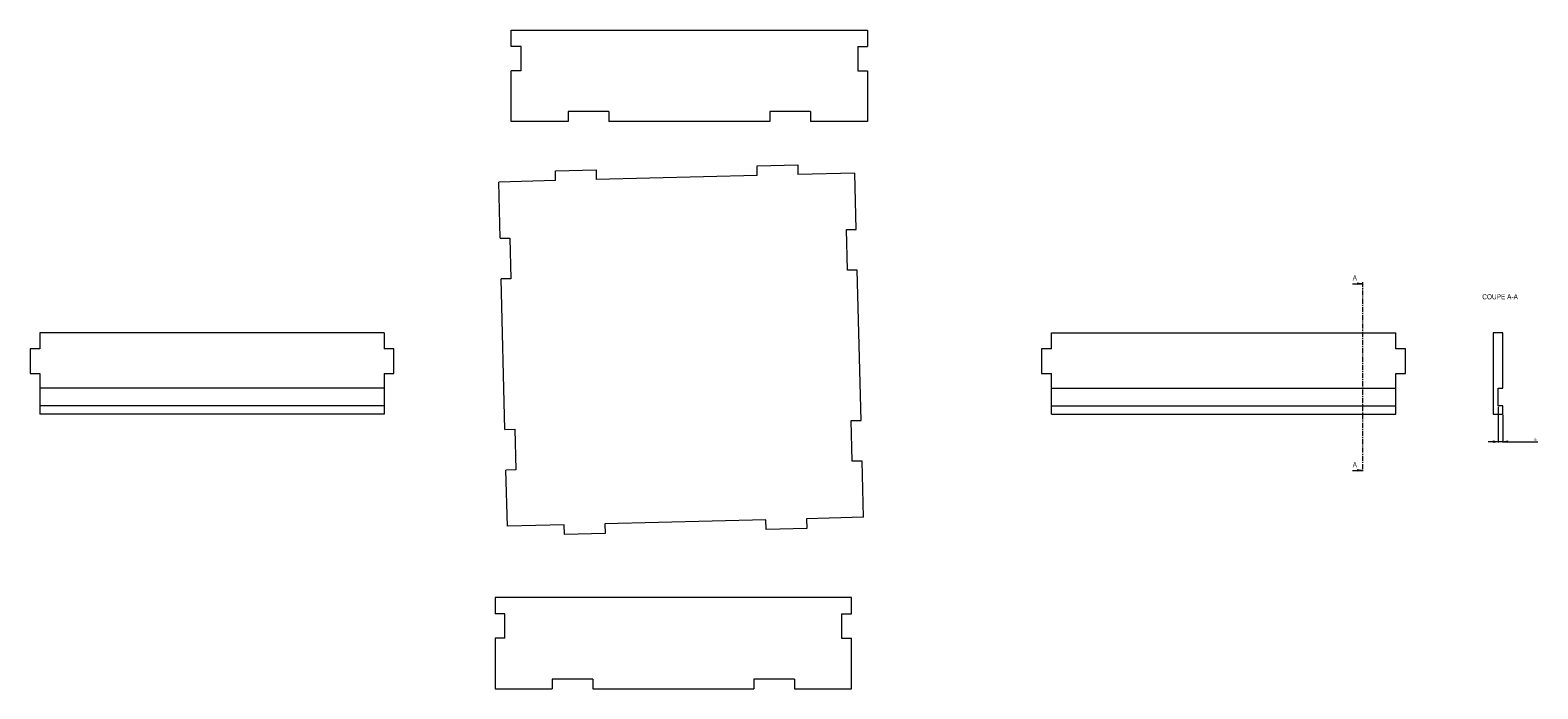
# Model space of a CAD drawing. Header units: millimetres. Extents: x -2066 to 5505, y -2840 to 3131.
# Tile 2 of 7: x -1881 to -29, y 328 to 1137. Entities that reach past the tile are written whole.
import ezdxf

# ---------------------------------------------------------------- set-up
doc = ezdxf.new("R2010")
doc.units = ezdxf.units.MM
doc.linetypes.add('CENTER', pattern=[10.16, 6.35, -1.27, 1.27, -1.27])
doc.styles.add('SLDTEXTSTYLE0', font='TXT', dxfattribs={"width": 0.75})
doc.dimstyles.new('SLDDIMSTYLE0', dxfattribs={"dimtxt": 3.5, "dimasz": 6, "dimexe": 0, "dimexo": 0.0625, "dimgap": 0.875, "dimtad": 1, "dimtoh": 1, "dimrnd": 1e-09, "dimzin": 12, "dimdsep": 46, "dimtxsty": 'SLDTEXTSTYLE0', "dimblk1": 'CLOSED', "dimblk2": 'CLOSED', "dimsah": 1, "dimcen": 0.09, "dimadec": 0, "dimazin": 0, "dimtfac": 1, "dimtofl": 0, "dimtmove": 0, "dimatfit": 3, "dimldrblk": 'CLOSED', "dimfxl": 1, "dimtolj": 1, "dimtzin": 12, "dimarcsym": 0})

# ---------------------------------------------------------------- blocks, each defined once
blk = doc.blocks.new('_CLOSED')
at = {"color": 0, "linetype": 'ByBlock', "lineweight": -2}
for p, q in [((-1, 0.166667), (0, 0)), ((-1, 0.166667), (-1, -0.166667)), ((0, 0), (-1, -0.166667)), ((0, 0), (-1, 0))]:
    blk.add_line(p, q, dxfattribs=at)
blk = doc.blocks.new('*D2')
at = {"color": 7, "linetype": 'Continuous', "lineweight": 0}
for p, q in [((-77.5, 674.1), (-77.5, 630.1)), ((-71.5, 664.1), (-71.5, 630.1)), ((-77.5, 631.1), (-89.5, 631.1)), ((-71.5, 631.1), (-77.5, 631.1)), ((-71.5, 631.1), (-28.7, 631.1))]:
    blk.add_line(p, q, dxfattribs=at)
at = {"color": 7, "linetype": 'Continuous', "lineweight": 0, "xscale": 6, "yscale": 6}
for p, rotation in [((-77.5, 631.1, -899.8), 360), ((-71.5, 631.1, -899.8), 180)]:
    blk.add_blockref('_CLOSED', p, dxfattribs=dict(at, rotation=rotation))
at = {"color": 7, "linetype": 'Continuous', "lineweight": 0, "insert": (-32.8, 635.6), "char_height": 3.5, "attachment_point": 1, "style": 'SLDTEXTSTYLE0'}
blk.add_mtext('6', dxfattribs=at)

msp = doc.modelspace()

# ---------------------------------------------------------------- linework, layer by layer
at = {"color": 7, "linetype": 'Continuous', "lineweight": 15}
for p, q in [((-1289.885, 1116.864), (-1289.885, 1136.864)), ((-1289.885, 1136.864), (-852.285, 1136.864)), ((-852.285, 1136.864), (-852.285, 1116.864)), ((-1277.885, 1116.864), (-1289.885, 1116.864)), ((-1277.885, 1086.864), (-1277.885, 1116.864)), ((-864.285, 1116.864), (-852.285, 1116.864)), ((-864.285, 1116.864), (-864.285, 1086.864)), ((-1289.885, 1024.764), (-1289.885, 1086.864)), ((-1277.885, 1086.864), (-1289.885, 1086.864)), ((-864.285, 1086.864), (-852.285, 1086.864)), ((-852.285, 1086.864), (-852.285, 1024.764)), ((-1220.015, 1024.764), (-1289.885, 1024.764)), ((-1170.015, 1036.764), (-1220.015, 1036.764)), ((-1220.015, 1036.764), (-1220.015, 1024.764)), ((-1170.015, 1036.764), (-1170.015, 1024.764)), ((-972.154, 1024.764), (-1170.015, 1024.764)), ((-922.154, 1036.764), (-972.154, 1036.764)), ((-972.154, 1036.764), (-972.154, 1024.764)), ((-922.154, 1036.764), (-922.154, 1024.764)), ((-852.285, 1024.764), (-922.154, 1024.764)), ((-1235.72, 963.957), (-1185.736, 965.213)), ((-1235.419, 951.961), (-1235.72, 963.957)), ((-1185.736, 965.213), (-1185.435, 953.217)), ((-987.939, 970.182), (-937.954, 971.438)), ((-987.637, 958.186), (-987.939, 970.182)), ((-937.954, 971.438), (-937.653, 959.442)), ((-1235.419, 951.961), (-1305.267, 950.206)), ((-1303.532, 881.135), (-1305.267, 950.206)), ((-987.637, 958.186), (-1185.435, 953.217)), ((-867.805, 961.196), (-937.653, 959.442)), ((-866.07, 892.125), (-867.805, 961.196)), ((-878.066, 891.824), (-866.07, 892.125)), ((-876.81, 841.84), (-878.066, 891.824)), ((-1303.532, 881.135), (-1291.536, 881.437)), ((-1291.536, 881.437), (-1290.28, 831.453)), ((-864.814, 842.141), (-876.81, 841.84)), ((-860.173, 657.385), (-864.814, 842.141)), ((-1290.28, 831.453), (-1302.276, 831.151)), ((-1297.635, 646.395), (-1302.276, 831.151)), ((-1868.937, 765.135), (-1868.937, 745.135)), ((-1445.937, 765.135), (-1868.937, 765.135)), ((-1445.937, 765.135), (-1445.937, 745.135)), ((-626.259, 745.135), (-626.259, 765.135)), ((-626.259, 765.135), (-203.259, 765.135)), ((-203.259, 745.135), (-203.259, 765.135)), ((-71.526, 765.135), (-83.526, 765.135)), ((-83.526, 765.135), (-83.526, 665.135)), ((-71.526, 697.135), (-71.526, 765.135)), ((-1880.937, 745.135), (-1880.937, 715.135)), ((-1868.937, 745.135), (-1880.937, 745.135)), ((-1433.937, 745.135), (-1445.937, 745.135)), ((-1433.937, 715.135), (-1433.937, 745.135)), ((-638.259, 745.135), (-638.259, 715.135)), ((-626.259, 745.135), (-638.259, 745.135)), ((-191.259, 745.135), (-203.259, 745.135)), ((-191.259, 715.135), (-191.259, 745.135)), ((-1880.937, 715.135), (-1868.937, 715.135)), ((-1868.937, 715.135), (-1868.937, 697.135)), ((-1445.937, 715.135), (-1433.937, 715.135)), ((-1445.937, 715.135), (-1445.937, 697.135)), ((-638.259, 715.135), (-626.259, 715.135)), ((-626.259, 697.135), (-626.259, 715.135)), ((-203.259, 715.135), (-191.259, 715.135)), ((-203.259, 697.135), (-203.259, 715.135)), ((-1445.937, 697.135), (-1868.937, 697.135)), ((-1868.937, 697.135), (-1868.937, 675.135)), ((-1445.937, 697.135), (-1445.937, 675.135)), ((-626.259, 697.135), (-203.259, 697.135)), ((-626.259, 675.135), (-626.259, 697.135)), ((-203.259, 675.135), (-203.259, 697.135)), ((-77.526, 675.135), (-77.526, 697.135)), ((-77.526, 697.135), (-71.526, 697.135)), ((-1445.937, 675.135), (-1868.937, 675.135)), ((-1868.937, 675.135), (-1868.937, 665.135)), ((-1445.937, 675.135), (-1445.937, 665.135)), ((-626.259, 675.135), (-203.259, 675.135)), ((-626.259, 665.135), (-626.259, 675.135)), ((-203.259, 665.135), (-203.259, 675.135)), ((-71.526, 675.135), (-77.526, 675.135)), ((-71.526, 665.135), (-71.526, 675.135)), ((-1445.937, 665.135), (-1868.937, 665.135)), ((-872.169, 657.083), (-860.173, 657.385)), ((-870.913, 607.099), (-872.169, 657.083)), ((-626.259, 665.135), (-203.259, 665.135)), ((-83.526, 665.135), (-71.526, 665.135)), ((-1297.635, 646.395), (-1285.639, 646.696)), ((-1285.639, 646.696), (-1284.383, 596.712)), ((-1284.383, 596.712), (-1296.379, 596.411)), ((-1294.644, 527.34), (-1296.379, 596.411)), ((-858.917, 607.401), (-870.913, 607.099)), ((-857.182, 538.33), (-858.917, 607.401)), ((-857.182, 538.33), (-927.03, 536.575)), ((-1224.796, 529.095), (-1294.644, 527.34)), ((-1224.495, 517.098), (-1224.796, 529.095)), ((-977.014, 535.319), (-1174.812, 530.35)), ((-1174.812, 530.35), (-1174.51, 518.354)), ((-976.713, 523.323), (-977.014, 535.319)), ((-926.728, 524.579), (-976.713, 523.323)), ((-927.03, 536.575), (-926.728, 524.579)), ((-1174.51, 518.354), (-1224.495, 517.098)), ((-1309.584, 439.659), (-1309.584, 419.659)), ((-871.984, 439.659), (-1309.584, 439.659)), ((-871.984, 419.659), (-871.984, 439.659)), ((-1297.584, 419.659), (-1309.584, 419.659)), ((-1297.584, 389.659), (-1297.584, 419.659)), ((-883.984, 419.659), (-871.984, 419.659)), ((-883.984, 419.659), (-883.984, 389.659)), ((-1309.584, 389.659), (-1309.584, 327.559)), ((-1297.584, 389.659), (-1309.584, 389.659)), ((-883.984, 389.659), (-871.984, 389.659)), ((-871.984, 327.559), (-871.984, 389.659)), ((-1239.714, 339.559), (-1239.714, 327.559)), ((-1189.714, 339.559), (-1239.714, 339.559)), ((-1189.714, 339.559), (-1189.714, 327.559)), ((-941.854, 339.559), (-991.854, 339.559)), ((-991.854, 339.559), (-991.854, 327.559)), ((-941.854, 339.559), (-941.854, 327.559)), ((-1309.584, 327.559), (-1239.714, 327.559)), ((-1189.714, 327.559), (-991.854, 327.559)), ((-941.854, 327.559), (-871.984, 327.559))]:
    msp.add_line(p, q, dxfattribs=at)
at = {"color": 7, "linetype": 'Continuous', "lineweight": 0}
for p, q in [((-256.177, 825.31), (-244.177, 825.31)), ((-256.177, 595.973), (-244.177, 595.973))]:
    msp.add_line(p, q, dxfattribs=at)
at = {"color": 7, "linetype": 'CENTER', "lineweight": 0}
msp.add_line((-244.177, 827.31), (-244.177, 593.973), dxfattribs=at)

# ---------------------------------------------------------------- block references
at = {"color": 7, "linetype": 'Continuous', "lineweight": 0, "xscale": 6, "yscale": 6, "rotation": 360}
for p in [(-244.177, 825.31), (-244.177, 595.973)]:
    msp.add_blockref('_CLOSED', p, dxfattribs=at)

# ---------------------------------------------------------------- texts
at = {"color": 7, "linetype": 'Continuous', "char_height": 6.35, "attachment_point": 1, "style": 'SLDTEXTSTYLE0'}
for insert in [(-256.177, 835.464), (-256.177, 606.127)]:
    msp.add_mtext('A', dxfattribs=dict(at, insert=insert))
at = {"color": 7, "linetype": 'Continuous', "lineweight": 0, "insert": (-96.967, 812.462), "char_height": 6.35, "attachment_point": 1, "style": 'SLDTEXTSTYLE0'}
msp.add_mtext('COUPE A-A', dxfattribs=at)

# ---------------------------------------------------------------- dimensions: what is measured, and where the dimension line sits
at = {"color": 7, "linetype": 'Continuous', "lineweight": 0}
dim = msp.add_linear_dim(base=(-77.526, 631.135), p1=(-71.526, 665.135), p2=(-77.526, 675.135), dimstyle='SLDDIMSTYLE0', dxfattribs=at)
dim.commit()
dim.dimension.update_dxf_attribs({"geometry": '*D2', "text_midpoint": (-31.526, 631.135), "dimtype": 160})

doc.saveas('drawing.dxf')
